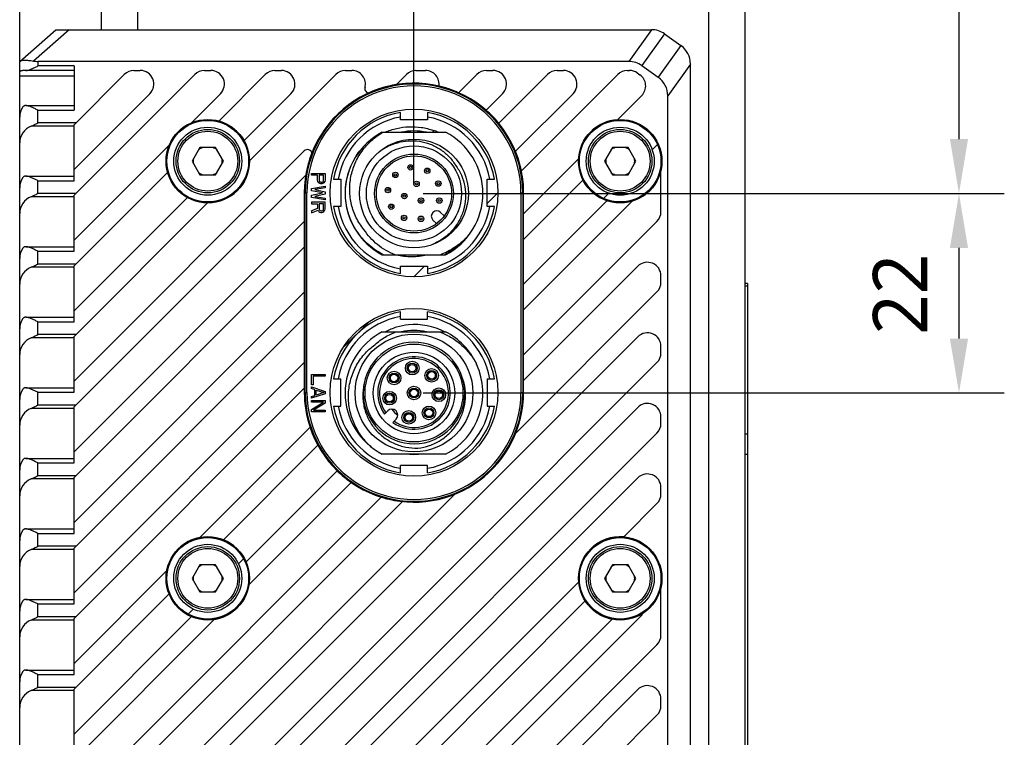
# Model space of a CAD drawing. Header units: millimetres. Extents: x 96 to 523, y 96 to 358.
# Tile 4 of 13: x 229 to 283, y 245 to 285. Entities that reach past the tile are written whole.
import ezdxf

# ---------------------------------------------------------------- set-up
doc = ezdxf.new("R2010")
doc.units = ezdxf.units.MM
doc.header["$LTSCALE"] = 32.67
doc.header["$PDMODE"] = 3
doc.header["$PDSIZE"] = 8
doc.layers.get('0').update_dxf_attribs({"linetype": 'CONTINUOUS'})
doc.layers.get('Defpoints').update_dxf_attribs({"linetype": 'CONTINUOUS'})
doc.layers.add('00_COMPONENTS', color=7, linetype='CONTINUOUS')
doc.layers.add('51__DRAFT_DIMS', color=7, linetype='CONTINUOUS')
doc.styles.get("Standard").update_dxf_attribs({"font": 'Roboto-Regular.ttf'})
doc.dimstyles.new('DIMSTYLE_2', dxfattribs={"dimtxt": 3, "dimasz": 3, "dimexe": 2.5, "dimexo": 0.5, "dimgap": 0.75, "dimtad": 1, "dimlfac": 2, "dimdsep": 46, "dimtxsty": 'STANDARD', "dimblk": '_FILLED', "dimblk1": '_FILLED', "dimblk2": '_FILLED', "dimcen": 0.09, "dimclrt": 3, "dimazin": 2, "dimtp": 0.3, "dimtm": 0.3, "dimtfac": 1, "dimtofl": 0, "dimtmove": 0, "dimatfit": 3, "dimldrblk": '_FILLED', "dimfxl": 1, "dimtolj": 1, "dimarcsym": 0})
doc.dimstyles.new('DIMSTYLE_3', dxfattribs={"dimtxt": 3, "dimasz": 3, "dimexe": 2.5, "dimexo": 0.5, "dimgap": 0.75, "dimtad": 1, "dimdec": 1, "dimlfac": 2, "dimdsep": 46, "dimtxsty": 'STANDARD', "dimblk": '_FILLED', "dimblk1": '_FILLED', "dimblk2": '_FILLED', "dimcen": 0.09, "dimclrt": 3, "dimazin": 2, "dimtp": 0.5, "dimtm": 0.5, "dimtfac": 1, "dimtdec": 1, "dimtofl": 0, "dimtmove": 0, "dimatfit": 3, "dimldrblk": '_FILLED', "dimfxl": 1, "dimtolj": 1, "dimarcsym": 0})
doc.dimstyles.new('DIMSTYLE_4', dxfattribs={"dimtxt": 3, "dimasz": 3, "dimexe": 2.5, "dimexo": 0.5, "dimgap": 0.75, "dimtad": 1, "dimlfac": 2, "dimdsep": 46, "dimtxsty": 'STANDARD', "dimblk": '_FILLED', "dimblk1": '_FILLED', "dimblk2": '_FILLED', "dimcen": 0.09, "dimclrt": 3, "dimazin": 2, "dimtp": 0.2, "dimtm": 0.2, "dimtfac": 1, "dimtofl": 0, "dimtmove": 0, "dimatfit": 3, "dimldrblk": '_FILLED', "dimfxl": 1, "dimtolj": 1, "dimarcsym": 0})

# ---------------------------------------------------------------- blocks, each defined once
blk = doc.blocks.new('_FILLED')
at = {"color": 0, "linetype": 'ByBlock'}
blk.add_solid([(0, 0), (-1, 0.167), (-1, -0.167)], dxfattribs=at)
blk = doc.blocks.new('*D5')
at = {"layer": '51__DRAFT_DIMS', "color": 0, "lineweight": -2}
for p, q in [((228.974, 272.121), (228.974, 354.083)), ((250.724, 275.701), (250.724, 354.083)), ((231.974, 351.583), (247.724, 351.583))]:
    blk.add_line(p, q, dxfattribs=at)
at = {"layer": 'Defpoints', "color": 0}
for p in [(250.724, 351.583), (250.724, 275.201), (228.974, 271.621)]:
    blk.add_point(p, dxfattribs=at)
at = {"layer": '51__DRAFT_DIMS', "color": 0, "linetype": 'ByBlock', "lineweight": -2, "xscale": 3, "yscale": 3, "zscale": 3, "rotation": 180}
blk.add_blockref('_FILLED', (228.974, 351.583), dxfattribs=at)
at = {"layer": '51__DRAFT_DIMS', "color": 0, "linetype": 'ByBlock', "lineweight": -2, "xscale": 3, "yscale": 3, "zscale": 3}
blk.add_blockref('_FILLED', (250.724, 351.583), dxfattribs=at)
at = {"layer": '51__DRAFT_DIMS', "color": 3, "insert": (239.753, 356.333), "char_height": 3, "attachment_point": 2, "line_spacing_factor": 0.9}
blk.add_mtext('\\A1;43.5', dxfattribs=at)
blk = doc.blocks.new('*D6')
at = {"layer": '51__DRAFT_DIMS', "color": 0, "lineweight": -2}
for p, q in [((251.224, 275.201), (283.288, 275.201)), ((280.788, 272.201), (280.788, 267.201)), ((251.224, 264.201), (283.288, 264.201))]:
    blk.add_line(p, q, dxfattribs=at)
at = {"layer": 'Defpoints', "color": 0}
for p in [(250.724, 275.201), (250.724, 264.201), (280.788, 264.201)]:
    blk.add_point(p, dxfattribs=at)
at = {"layer": '51__DRAFT_DIMS', "color": 0, "linetype": 'ByBlock', "lineweight": -2, "xscale": 3, "yscale": 3, "zscale": 3}
for p, rotation in [((280.788, 275.201), 90), ((280.788, 264.201), 270)]:
    blk.add_blockref('_FILLED', p, dxfattribs=dict(at, rotation=rotation))
at = {"layer": '51__DRAFT_DIMS', "color": 3, "insert": (276.038, 269.645), "char_height": 3, "attachment_point": 2, "rotation": 90, "line_spacing_factor": 0.9}
blk.add_mtext('\\A1;22', dxfattribs=at)
blk = doc.blocks.new('*D12')
at = {"layer": '51__DRAFT_DIMS', "color": 0, "lineweight": -2}
for p, q in [((263.218, 341.897), (283.288, 341.897)), ((280.788, 338.897), (280.788, 278.201)), ((251.224, 275.201), (283.288, 275.201))]:
    blk.add_line(p, q, dxfattribs=at)
at = {"layer": 'Defpoints', "color": 0}
for p in [(262.718, 341.897), (250.724, 275.201), (280.788, 275.201)]:
    blk.add_point(p, dxfattribs=at)
at = {"layer": '51__DRAFT_DIMS', "color": 0, "linetype": 'ByBlock', "lineweight": -2, "xscale": 3, "yscale": 3, "zscale": 3}
for p, rotation in [((280.788, 341.897), 90), ((280.788, 275.201), 270)]:
    blk.add_blockref('_FILLED', p, dxfattribs=dict(at, rotation=rotation))
at = {"layer": '51__DRAFT_DIMS', "color": 3, "insert": (276.038, 308.684), "char_height": 3, "attachment_point": 2, "rotation": 90, "line_spacing_factor": 0.9}
blk.add_mtext('\\A1;133.4', dxfattribs=at)

msp = doc.modelspace()

# ---------------------------------------------------------------- linework, layer by layer
at = {"layer": '00_COMPONENTS'}
for p, q in [((233.4743, 336.4972), (233.4743, 284.2322)), ((235.4743, 336.4972), (235.4743, 284.2322)), ((266.9743, 336.4972), (266.9743, 154.4672)), ((268.9743, 336.4972), (268.9743, 154.4672)), ((228.9743, 282.4822), (230.9743, 284.2322)), ((231.7022, 284.2322), (229.7271, 282.5039)), ((230.9743, 284.2322), (263.8237, 284.2322)), ((263.8237, 284.2322), (262.5737, 282.4822)), ((264.5503, 283.9993), (263.3003, 282.2493)), ((264.5503, 283.9993), (265.4509, 283.3561)), ((265.4509, 283.3561), (264.2009, 281.6061)), ((228.9743, 208.4822), (228.9743, 282.4822)), ((229.9743, 282.4822), (229.9743, 282.2322)), ((262.5737, 282.4822), (229.9743, 282.4822)), ((231.9743, 281.9822), (229.1205, 281.9822)), ((231.9743, 282.2322), (229.9743, 282.2322)), ((231.9743, 282.2322), (231.9743, 279.7973)), ((235.2741, 281.9822), (235.6276, 281.9822)), ((239.1641, 281.9822), (239.5176, 281.9822)), ((243.0541, 281.9822), (243.4076, 281.9822)), ((246.9441, 281.9822), (247.2976, 281.9822)), ((250.8341, 281.9822), (251.3574, 281.9822)), ((254.7241, 281.9822), (255.0776, 281.9822)), ((258.6141, 281.9822), (258.9676, 281.9822)), ((262.5041, 281.9822), (262.6128, 281.9822)), ((263.3003, 282.2493), (264.2009, 281.6061)), ((265.9743, 282.3389), (264.7243, 280.5889)), ((265.9743, 208.6254), (265.9743, 282.3389)), ((228.9743, 281.6893), (231.9743, 281.6893)), ((234.7438, 281.7625), (231.9743, 278.993)), ((238.6338, 281.7625), (231.9743, 275.103)), ((242.5238, 281.7625), (239.9541, 279.1929)), ((241.6412, 276.99), (246.4138, 281.7625)), ((250.3038, 281.7625), (249.7206, 281.1793)), ((254.1938, 281.7625), (253.1745, 280.7433)), ((258.0838, 281.7625), (255.3834, 279.0621)), ((261.9738, 281.7625), (256.6364, 276.4251)), ((263.043, 281.8465), (263.187, 281.7457)), ((236.158, 280.7018), (231.9743, 276.5182)), ((240.048, 280.7018), (238.4261, 279.0799)), ((241.3451, 278.109), (243.938, 280.7018)), ((253.1887, 280.7575), (253.1883, 280.7577)), ((254.686, 279.7798), (255.608, 280.7018)), ((256.3081, 277.512), (259.498, 280.7018)), ((261.9557, 279.2696), (263.2872, 280.601)), ((264.7243, 210.3754), (264.7243, 280.5889)), ((229.3129, 280.0473), (231.9743, 280.0473)), ((229.9743, 279.0893), (229.9743, 279.7973)), ((229.9743, 279.7973), (231.9743, 279.7973)), ((249.9743, 279.2692), (249.9743, 279.6692)), ((251.4743, 279.2692), (249.9743, 279.2692)), ((251.4743, 279.6692), (251.4743, 279.2692)), ((231.9743, 278.9125), (229.5987, 278.9125)), ((232.0706, 279.0893), (229.9743, 279.0893)), ((231.9743, 275.9073), (231.9743, 278.993)), ((251.7936, 278.6791), (251.7615, 278.5757)), ((248.9781, 278.5757), (252.4706, 278.5757)), ((237.2515, 277.9054), (231.9743, 272.6282)), ((244.6755, 277.5493), (231.9743, 264.8482)), ((238.9163, 277.7322), (238.4833, 276.9822)), ((239.7823, 277.7322), (238.9163, 277.7322)), ((240.2153, 276.9822), (239.7823, 277.7322)), ((261.6663, 277.7322), (261.2333, 276.9822)), ((262.5323, 277.7322), (261.6663, 277.7322)), ((262.9653, 276.9822), (262.5323, 277.7322)), ((263.8665, 277.607), (264.1554, 277.8959)), ((256.7556, 274.0694), (259.8119, 277.1257)), ((238.4833, 276.9822), (238.9163, 276.2322)), ((239.7823, 276.2322), (240.2153, 276.9822)), ((261.2333, 276.9822), (261.6663, 276.2322)), ((262.5323, 276.2322), (262.9653, 276.9822)), ((264.3493, 274.1938), (264.3493, 276.5457)), ((229.3129, 276.1573), (231.9743, 276.1573)), ((237.1386, 276.3774), (231.9743, 271.213)), ((244.7772, 276.2359), (231.9743, 263.433)), ((238.9163, 276.2322), (239.7823, 276.2322)), ((245.0718, 276.2123), (245.0718, 276.3061)), ((245.0718, 276.3061), (245.8218, 276.3061)), ((245.4069, 276.2123), (245.0718, 276.2123)), ((245.4069, 275.9311), (245.4069, 276.2123)), ((245.4229, 275.8529), (245.4069, 275.9311)), ((245.5027, 276.2123), (245.5027, 275.9154)), ((245.7421, 276.2123), (245.5027, 276.2123)), ((245.7421, 275.9154), (245.7421, 276.2123)), ((245.8218, 275.9311), (245.8059, 275.8529)), ((245.8218, 276.3061), (245.8218, 275.9311)), ((246.2872, 275.9822), (246.6872, 275.9822)), ((246.6872, 275.9822), (246.6872, 274.4822)), ((254.7614, 274.4822), (254.7614, 275.9822)), ((254.7614, 275.9822), (255.1614, 275.9822)), ((256.6524, 276.4405), (256.6523, 276.441)), ((256.7556, 272.6543), (260.0524, 275.9511)), ((261.6663, 276.2322), (262.5323, 276.2322)), ((229.9743, 275.1993), (229.9743, 275.9073)), ((229.9743, 275.9073), (231.9743, 275.9073)), ((245.0718, 275.4779), (245.8218, 275.6029)), ((245.0718, 275.3529), (245.0718, 275.4779)), ((245.8218, 275.5092), (245.2474, 275.4154)), ((245.2474, 275.4154), (245.8218, 275.2904)), ((245.4708, 275.7904), (245.4229, 275.8529)), ((245.5346, 275.7436), (245.4708, 275.7904)), ((245.5027, 275.9154), (245.5186, 275.8686)), ((245.5186, 275.8686), (245.5506, 275.8373)), ((245.5825, 275.7279), (245.5346, 275.7436)), ((245.5506, 275.8373), (245.5984, 275.8217)), ((245.6463, 275.7279), (245.5825, 275.7279)), ((245.5984, 275.8217), (245.6463, 275.8217)), ((245.6463, 275.8217), (245.6942, 275.8373)), ((245.6942, 275.7436), (245.6463, 275.7279)), ((245.6942, 275.8373), (245.7261, 275.8686)), ((245.758, 275.7904), (245.6942, 275.7436)), ((245.7261, 275.8686), (245.7421, 275.9154)), ((245.8059, 275.8529), (245.758, 275.7904)), ((245.8218, 275.6029), (245.8218, 275.5092)), ((231.9743, 275.0225), (229.5987, 275.0225)), ((232.0706, 275.1993), (229.9743, 275.1993)), ((231.9743, 272.0173), (231.9743, 275.103)), ((231.9743, 268.7382), (238.2225, 274.9864)), ((244.6743, 275.2322), (244.6743, 264.2322)), ((244.6931, 275.2322), (244.6931, 273.6769)), ((244.6931, 275.2322), (244.8218, 275.2322)), ((244.7219, 264.2322), (244.7219, 275.2322)), ((244.8218, 264.2322), (244.8218, 275.2322)), ((245.6782, 275.2279), (245.0718, 275.3529)), ((245.0718, 275.1029), (245.6782, 275.2279)), ((245.0718, 274.9779), (245.0718, 275.1029)), ((245.8218, 274.8529), (245.0718, 274.9779)), ((245.8218, 275.1654), (245.2474, 275.0404)), ((245.2474, 275.0404), (245.8218, 274.9467)), ((245.8218, 275.2904), (245.8218, 275.1654)), ((245.8218, 274.9467), (245.8218, 274.8529)), ((254.7614, 274.6442), (255.3493, 275.2322)), ((256.6268, 275.2322), (256.6268, 264.2322)), ((256.6268, 275.2322), (256.7556, 275.2322)), ((256.7267, 275.2322), (256.7267, 264.2322)), ((256.7556, 274.0694), (256.7556, 275.2322)), ((256.7743, 264.2322), (256.7743, 275.2322)), ((261.1856, 274.926), (261.4749, 275.2153)), ((231.9743, 267.323), (239.3415, 274.6903)), ((245.0718, 274.7279), (245.0718, 274.6342)), ((245.8218, 274.7279), (245.0718, 274.7279)), ((245.0718, 274.6342), (245.4069, 274.6342)), ((245.4069, 274.3686), (245.0718, 274.2436)), ((245.4069, 274.6342), (245.4069, 274.3686)), ((245.5027, 274.6342), (245.5027, 274.3373)), ((245.7421, 274.6342), (245.5027, 274.6342)), ((245.5027, 274.3373), (245.5186, 274.2904)), ((245.5186, 274.2904), (245.5506, 274.2592)), ((245.6942, 274.2592), (245.7261, 274.2904)), ((245.7261, 274.2904), (245.7421, 274.3373)), ((245.7421, 274.3373), (245.7421, 274.6342)), ((245.8059, 274.2748), (245.8218, 274.3529)), ((245.8218, 274.3529), (245.8218, 274.7279)), ((246.6872, 274.4822), (246.2873, 274.4822)), ((255.1614, 274.4822), (254.7614, 274.4822)), ((256.7556, 270.1794), (261.3816, 274.8055)), ((256.7556, 268.7643), (262.7872, 274.7959)), ((245.0718, 274.1342), (245.4389, 274.2748)), ((245.0718, 274.2436), (245.0718, 274.1342)), ((245.4389, 274.2748), (245.4708, 274.2123)), ((245.4708, 274.2123), (245.5346, 274.1654)), ((245.5346, 274.1654), (245.5825, 274.1498)), ((245.5506, 274.2592), (245.5984, 274.2436)), ((245.5825, 274.1498), (245.6463, 274.1498)), ((245.5984, 274.2436), (245.6463, 274.2436)), ((245.6463, 274.2436), (245.6942, 274.2592)), ((245.6463, 274.1498), (245.6942, 274.1654)), ((245.6942, 274.1654), (245.758, 274.2123)), ((245.758, 274.2123), (245.8059, 274.2748)), ((252.1916, 274.1577), (252.3883, 273.961)), ((244.6931, 273.6769), (231.9743, 260.9582)), ((251.964, 273.5367), (251.7673, 273.7335)), ((256.7556, 266.2894), (264.1296, 273.6635)), ((253.6318, 272.7776), (253.6434, 272.7678)), ((229.3129, 272.2673), (231.9743, 272.2673)), ((244.6931, 272.2618), (231.9743, 259.543)), ((244.6931, 272.2618), (244.6931, 269.7869)), ((251.7771, 272.3915), (251.7727, 272.4034)), ((256.7556, 270.1794), (256.7556, 272.6543)), ((229.9743, 271.3093), (229.9743, 272.0173)), ((229.9743, 272.0173), (231.9743, 272.0173)), ((248.9781, 271.8257), (252.4706, 271.8257)), ((231.9743, 271.1325), (229.5987, 271.1325)), ((232.0706, 271.3093), (229.9743, 271.3093)), ((231.9743, 268.1273), (231.9743, 271.213)), ((249.9743, 270.7951), (249.9743, 271.1951)), ((249.9743, 271.1951), (251.4743, 271.1951)), ((250.7243, 270.6072), (251.3122, 271.1951)), ((251.4743, 271.1951), (251.4743, 270.7951)), ((256.7556, 264.8743), (263.069, 271.1877)), ((264.3493, 270.3038), (264.3493, 270.6574)), ((269.1243, 270.2322), (268.9743, 270.2322)), ((268.9743, 270.1121), (269.1243, 270.1121)), ((269.1243, 270.2322), (269.1243, 220.7323)), ((244.6931, 269.7869), (231.9743, 257.0682)), ((256.3078, 261.9516), (264.1296, 269.7735)), ((229.3129, 268.3773), (231.9743, 268.3773)), ((244.6931, 268.3718), (231.9743, 255.653)), ((244.6931, 268.3718), (244.6931, 265.8969)), ((249.9743, 268.2692), (249.9743, 268.6692)), ((251.4743, 268.2692), (251.4743, 268.6692)), ((256.7556, 266.2894), (256.7556, 268.7643)), ((229.9743, 267.4193), (229.9743, 268.1273)), ((229.9743, 268.1273), (231.9743, 268.1273)), ((246.8053, 266.6881), (248.2684, 268.1512)), ((249.9743, 268.2692), (251.4743, 268.2692)), ((231.9743, 267.2425), (229.5987, 267.2425)), ((232.0706, 267.4193), (229.9743, 267.4193)), ((231.9743, 264.2373), (231.9743, 267.323)), ((263.069, 267.2977), (231.9743, 236.203)), ((248.9781, 267.5757), (252.4706, 267.5757)), ((264.3493, 266.4138), (264.3493, 266.7674)), ((244.6931, 265.8969), (231.9743, 253.1782)), ((231.9743, 233.7282), (264.1296, 265.8835)), ((250.3641, 265.6473), (250.4376, 265.6473)), ((250.8192, 265.6473), (250.8928, 265.6473)), ((245.0718, 264.6591), (245.0718, 265.2216)), ((245.0718, 265.2216), (245.8218, 265.2216)), ((245.1676, 265.1279), (245.1676, 264.6591)), ((245.8218, 265.1279), (245.1676, 265.1279)), ((245.8218, 265.2216), (245.8218, 265.1279)), ((249.3619, 265.1032), (249.4354, 265.1032)), ((249.817, 265.1032), (249.8906, 265.1032)), ((250.4376, 265.4973), (250.364, 265.4973)), ((250.8927, 265.4973), (250.8192, 265.4973)), ((251.5058, 265.098), (251.4322, 265.098)), ((251.4323, 265.248), (251.5058, 265.248)), ((251.8874, 265.248), (251.961, 265.248)), ((251.9609, 265.098), (251.8874, 265.098)), ((245.1676, 264.6591), (245.0718, 264.6591)), ((245.0718, 264.4404), (245.0718, 264.5341)), ((245.0718, 264.5341), (245.8218, 264.2841)), ((246.2872, 264.9822), (246.6872, 264.9822)), ((246.6872, 263.4822), (246.6872, 264.9822)), ((249.4354, 264.9532), (249.3618, 264.9532)), ((249.8905, 264.9532), (249.817, 264.9532)), ((254.7614, 264.9822), (254.7614, 263.4822)), ((254.7614, 264.9822), (255.1614, 264.9822)), ((256.7556, 264.8743), (256.7556, 264.2322)), ((229.3129, 264.4873), (231.9743, 264.4873)), ((229.9743, 263.5293), (229.9743, 264.2373)), ((229.9743, 264.2373), (231.9743, 264.2373)), ((244.6931, 264.4818), (231.9743, 251.763)), ((244.6931, 264.4818), (244.6931, 264.2322)), ((244.6931, 264.2322), (244.8218, 264.2322)), ((245.2633, 264.3779), (245.0718, 264.4404)), ((245.8218, 264.1591), (245.0718, 263.9091)), ((245.0718, 264.0029), (245.2633, 264.0654)), ((245.0718, 263.9091), (245.0718, 264.0029)), ((245.2633, 264.0654), (245.2633, 264.3779)), ((245.3272, 264.081), (245.3272, 264.3622)), ((245.3272, 264.3622), (245.758, 264.2216)), ((245.758, 264.2216), (245.3272, 264.081)), ((245.8218, 264.2841), (245.8218, 264.1591)), ((249.1151, 263.9898), (249.1886, 263.9898)), ((249.5701, 263.9898), (249.6438, 263.9898)), ((250.5335, 264.1257), (250.4599, 264.1257)), ((250.46, 264.2757), (250.5335, 264.2757)), ((250.9151, 264.2757), (250.9887, 264.2757)), ((250.9886, 264.1257), (250.9151, 264.1257)), ((251.9052, 264.0298), (251.8316, 264.0298)), ((251.8317, 264.1798), (251.9052, 264.1798)), ((252.2867, 264.1798), (252.3604, 264.1798)), ((252.3602, 264.0298), (252.2867, 264.0298)), ((256.6268, 264.2322), (256.7556, 264.2322)), ((232.0706, 263.5293), (229.9743, 263.5293)), ((231.9743, 260.3473), (231.9743, 263.433)), ((245.0718, 263.6904), (245.0718, 263.7841)), ((245.0718, 263.7841), (245.8218, 263.7841)), ((245.0718, 263.2997), (245.7261, 263.6904)), ((245.7261, 263.6904), (245.0718, 263.6904)), ((245.8218, 263.6435), (245.1835, 263.2529)), ((245.8218, 263.7841), (245.8218, 263.6435)), ((246.2873, 263.4822), (246.6872, 263.4822)), ((249.1886, 263.8398), (249.1149, 263.8398)), ((249.6436, 263.8398), (249.5701, 263.8398)), ((254.7614, 263.4822), (255.1614, 263.4822)), ((231.9743, 263.3525), (229.5987, 263.3525)), ((263.069, 263.4077), (231.9743, 232.313)), ((245.0718, 263.1591), (245.0718, 263.2997)), ((245.8218, 263.1591), (245.0718, 263.1591)), ((245.1835, 263.2529), (245.8218, 263.2529)), ((245.8218, 263.2529), (245.8218, 263.1591)), ((249.0991, 263.0351), (249.2747, 263.2107)), ((250.1741, 262.9307), (250.2476, 262.9307)), ((250.6292, 262.9307), (250.7028, 262.9307)), ((251.361, 263.0276), (251.2874, 263.0276)), ((251.2875, 263.1776), (251.361, 263.1776)), ((251.7426, 263.1776), (251.8162, 263.1776)), ((251.8161, 263.0276), (251.7426, 263.0276)), ((249.7344, 262.7511), (249.5587, 262.5755)), ((250.2476, 262.7807), (250.174, 262.7807)), ((250.7027, 262.7807), (250.6292, 262.7807)), ((264.3493, 262.5238), (264.3493, 262.8774)), ((231.9743, 229.8382), (264.1296, 261.9935)), ((238.9196, 256.2335), (245.0047, 262.3186)), ((244.9897, 262.3042), (244.9899, 262.3038)), ((269.1243, 261.9347), (268.9743, 261.9347)), ((245.4351, 261.3339), (240.2083, 256.107)), ((252.4706, 260.8257), (248.9781, 260.8257)), ((250.7243, 260.8172), (250.7243, 260.8257)), ((268.9743, 260.8319), (269.1243, 260.8319)), ((229.3129, 260.5973), (231.9743, 260.5973)), ((229.9743, 259.6393), (229.9743, 260.3473)), ((229.9743, 260.3473), (231.9743, 260.3473)), ((249.9743, 259.7951), (249.9743, 260.1951)), ((251.4743, 260.1951), (249.9743, 260.1951)), ((251.4743, 259.7951), (251.4743, 260.1951)), ((232.0706, 259.6393), (229.9743, 259.6393)), ((241.4575, 254.8814), (246.5018, 259.9256)), ((231.9743, 259.4625), (229.5987, 259.4625)), ((231.9743, 256.4573), (231.9743, 259.543)), ((263.069, 259.5177), (231.9743, 228.423)), ((241.6127, 253.6214), (247.2755, 259.2843)), ((231.9743, 237.6182), (253.0048, 258.6487)), ((264.3493, 258.6338), (264.3493, 258.9874)), ((231.9743, 241.5082), (248.9378, 258.4716)), ((250.1132, 258.232), (231.9743, 240.093)), ((248.9228, 258.4566), (248.9233, 258.4565)), ((262.2921, 256.266), (264.1296, 258.1035)), ((229.3129, 256.7073), (231.9743, 256.7073)), ((229.9743, 255.7493), (229.9743, 256.4573)), ((229.9743, 256.4573), (231.9743, 256.4573)), ((231.9743, 255.5725), (229.5987, 255.5725)), ((232.0706, 255.7493), (229.9743, 255.7493)), ((231.9743, 252.5673), (231.9743, 255.653)), ((241.0432, 254.7836), (241.3227, 255.0631)), ((231.9743, 249.2882), (237.098, 254.4119)), ((238.9163, 254.7322), (238.4833, 253.9822)), ((239.7823, 254.7322), (238.9163, 254.7322)), ((240.2153, 253.9822), (239.7823, 254.7322)), ((261.6663, 254.7322), (261.2333, 253.9822)), ((262.5323, 254.7322), (261.6663, 254.7322)), ((262.9653, 253.9822), (262.5323, 254.7322)), ((231.9743, 225.9482), (259.8155, 253.7894)), ((238.4833, 253.9822), (238.9163, 253.2322)), ((239.7823, 253.2322), (240.2153, 253.9822)), ((261.2333, 253.9822), (261.6663, 253.2322)), ((262.5323, 253.2322), (262.9653, 253.9822)), ((237.2244, 253.1232), (231.9743, 247.873)), ((238.9163, 253.2322), (239.7823, 253.2322)), ((261.6663, 253.2322), (262.5323, 253.2322)), ((264.3493, 250.8538), (264.3493, 253.5457)), ((229.3129, 252.8173), (231.9743, 252.8173)), ((229.9743, 251.8593), (229.9743, 252.5673)), ((229.9743, 252.5673), (231.9743, 252.5673)), ((260.1764, 252.7351), (231.9743, 224.533)), ((238.2684, 252.0088), (238.5476, 252.288)), ((263.3054, 251.9741), (263.3054, 252.0332)), ((231.9743, 251.6825), (229.5987, 251.6825)), ((232.0706, 251.8593), (229.9743, 251.8593)), ((263.3054, 251.9741), (231.9743, 220.643)), ((231.9743, 245.3982), (238.4501, 251.874)), ((231.9743, 248.6773), (231.9743, 251.763)), ((231.9743, 222.0582), (261.6507, 251.7346)), ((231.9743, 243.983), (239.7101, 251.7188)), ((231.9743, 218.1682), (264.1296, 250.3235)), ((229.3129, 248.9273), (231.9743, 248.9273)), ((229.9743, 247.9693), (229.9743, 248.6773)), ((229.9743, 248.6773), (231.9743, 248.6773)), ((231.9743, 247.7925), (229.5987, 247.7925)), ((232.0706, 247.9693), (229.9743, 247.9693)), ((231.9743, 244.7873), (231.9743, 247.873)), ((263.069, 247.8477), (231.9743, 216.753)), ((264.3493, 246.9638), (264.3493, 247.3174)), ((231.9743, 214.2782), (264.1296, 246.4335))]:
    msp.add_line(p, q, dxfattribs=at)
for centre, radius in [((250.7243, 275.2322), 4.625), ((239.3493, 276.9822), 2.3), ((239.3493, 276.9822), 2.25), ((262.0993, 276.9822), 2.3), ((262.0993, 276.9822), 2.25), ((239.3493, 276.9822), 1.875), ((239.3493, 276.9822), 1.75), ((239.3493, 276.9822), 1.65), ((262.0993, 276.9822), 1.875), ((262.0993, 276.9822), 1.75), ((262.0993, 276.9822), 1.65), ((250.7243, 275.2007), 3), ((250.7243, 275.2007), 2.625), ((250.7243, 275.2007), 2.175), ((250.7243, 275.2007), 2.075), ((250.5382, 276.6387), 0.15), ((250.5382, 276.6387), 0.0634), ((251.4548, 276.4533), 0.15), ((251.4548, 276.4533), 0.0634), ((249.699, 276.226), 0.15), ((249.699, 276.226), 0.0634), ((249.2863, 275.3868), 0.15), ((249.2863, 275.3868), 0.0634), ((250.8667, 275.732), 0.15), ((250.8667, 275.732), 0.0634), ((252.0675, 275.7468), 0.15), ((252.0675, 275.7468), 0.0634), ((250.193, 275.0583), 0.15), ((250.193, 275.0583), 0.0634), ((251.1132, 274.8118), 0.15), ((251.1132, 274.8118), 0.0634), ((252.1216, 274.8132), 0.15), ((252.1216, 274.8132), 0.0634), ((249.4717, 274.4702), 0.15), ((249.4717, 274.4702), 0.0634), ((250.1782, 273.8575), 0.15), ((250.1782, 273.8575), 0.0634), ((251.1118, 273.8034), 0.15), ((251.1118, 273.8034), 0.0634), ((250.7243, 264.2322), 4.625), ((250.7243, 264.2007), 3.25), ((250.7243, 264.2007), 2.7), ((250.7243, 264.2007), 2.25), ((250.6284, 265.5723), 0.375), ((250.6284, 265.5723), 0.275), ((250.6284, 265.5723), 0.205), ((249.6262, 265.0282), 0.375), ((249.6262, 265.0282), 0.275), ((249.6262, 265.0282), 0.205), ((251.6966, 265.173), 0.375), ((251.6966, 265.173), 0.275), ((251.6966, 265.173), 0.205), ((250.7243, 264.2007), 0.375), ((249.3794, 263.9148), 0.375), ((249.3794, 263.9148), 0.275), ((249.3794, 263.9148), 0.205), ((250.7243, 264.2007), 0.275), ((250.7243, 264.2007), 0.205), ((252.096, 264.1048), 0.375), ((252.096, 264.1048), 0.275), ((252.096, 264.1048), 0.205), ((251.5518, 263.1026), 0.375), ((250.4384, 262.8557), 0.375), ((250.4384, 262.8557), 0.275), ((250.4384, 262.8557), 0.205), ((251.5518, 263.1026), 0.275), ((251.5518, 263.1026), 0.205), ((239.3493, 253.9822), 2.3), ((239.3493, 253.9822), 2.25), ((239.3493, 253.9822), 1.875), ((262.0993, 253.9822), 2.3), ((262.0993, 253.9822), 2.25), ((262.0993, 253.9822), 1.875), ((239.3493, 253.9822), 1.75), ((239.3493, 253.9822), 1.65), ((262.0993, 253.9822), 1.75), ((262.0993, 253.9822), 1.65)]:
    msp.add_circle(centre, radius, dxfattribs=at)
for centre, radius, start, end in [((263.8237, 282.9822), 1.25, 54.46232, 90), ((264.7243, 282.3389), 1.25, 0, 54.46232), ((262.5737, 281.2322), 1.25, 54.46232, 90), ((235.2741, 281.2322), 0.75, 90, 135), ((235.6276, 281.2322), 0.75, 315, 90), ((239.1641, 281.2322), 0.75, 90, 135), ((239.5176, 281.2322), 0.75, 315, 90), ((243.0541, 281.2322), 0.75, 90, 135), ((243.4076, 281.2322), 0.75, 315, 90), ((246.9441, 281.2322), 0.75, 90, 135), ((247.2976, 281.2322), 0.75, 345.26861, 90), ((250.8341, 281.2322), 0.75, 90, 135), ((251.3574, 281.2322), 0.75, 350.25481, 90), ((254.7241, 281.2322), 0.75, 90, 135), ((255.0776, 281.2322), 0.75, 315, 90), ((258.6141, 281.2322), 0.75, 90, 135), ((258.9676, 281.2322), 0.75, 315, 90), ((262.5041, 281.2322), 0.75, 90, 135), ((262.6128, 281.2322), 0.75, 55, 90), ((262.7568, 281.1313), 0.75, 315, 55), ((263.4743, 280.5889), 1.25, 0, 54.46232), ((250.7243, 275.2322), 6.05, 65.96666, 180), ((250.7243, 275.2322), 6.0024, 359.99997, 180.00003), ((250.7243, 275.2322), 5.9025, 359.99997, 180.00003), ((248.2648, 280.9779), 0.25, 165.26861, 264.78208), ((250.7248, 275.2305), 6.0518, 99.3333, 114.56935), ((250.7243, 275.2322), 6.0312, 76.84825, 99.57992), ((250.7229, 275.2278), 6.0546, 65.9661, 76.85711), ((250.7243, 275.2322), 6.0312, 114.30336, 158.84384), ((250.7247, 275.2329), 6.0305, 48.93792, 66.03072), ((250.7243, 275.2322), 6.05, 11.52606, 65.96186), ((250.7286, 275.2363), 6.0441, 39.43406, 48.9317), ((239.3493, 276.9822), 2.2919, 29.44854, 74.69897), ((250.7243, 275.2322), 4.5, 99.594, 170.40591), ((250.7243, 275.2322), 4.25, 100.16419, 169.83573), ((250.7243, 275.2322), 4.5, 9.59411, 80.40589), ((250.7243, 275.2322), 4.25, 10.16429, 79.83572), ((262.0993, 276.9822), 2.2919, 93.5913, 176.4087), ((239.3493, 276.9822), 2.2919, 113.75463, 156.24537), ((250.7243, 275.2322), 3.415, 78.25688, 101.74312), ((250.5932, 275.2641), 3.6199, 66.18319, 70.63378), ((250.7242, 275.232), 6.0314, 22.21048, 39.42211), ((250.7243, 275.2007), 3.8, 117.35733, 242.64267), ((250.7243, 275.2007), 3.8, 297.35733, 62.64267), ((239.3493, 276.9822), 0.8, 110.36413, 129.63587), ((239.3493, 276.9822), 0.8, 50.36413, 69.63587), ((244.8522, 277.3725), 0.25, 8.36631, 135), ((262.0993, 276.9822), 0.8, 110.36413, 129.63587), ((262.0993, 276.9822), 0.8, 50.36413, 69.63587), ((239.3493, 276.9822), 0.8, 170.36413, 189.63587), ((239.3493, 276.9822), 0.8, 350.36413, 9.63587), ((250.7271, 275.2314), 6.0528, 158.57867, 170.66637), ((250.7203, 275.231), 6.0541, 11.5297, 22.2804), ((262.0993, 276.9822), 0.8, 170.36413, 189.63587), ((262.0993, 276.9822), 0.8, 350.36413, 9.63587), ((239.3493, 276.9822), 2.2919, 269.80513, 0.19487), ((250.7647, 275.2436), 2.7138, 32.60247, 34.20855), ((262.0993, 276.9822), 2.2919, 287.46446, 349.0228), ((239.3493, 276.9822), 2.2919, 195.30103, 240.55146), ((239.3493, 276.9822), 0.8, 230.36413, 249.63587), ((239.3493, 276.9822), 0.8, 290.36413, 309.63587), ((250.7277, 275.2318), 6.0347, 170.42247, 179.99692), ((250.721, 275.2318), 6.0345, 0.00312, 11.40508), ((250.7243, 275.2322), 6.05, 0, 11.52065), ((262.0993, 276.9822), 2.2919, 206.73475, 251.75204), ((262.0993, 276.9822), 0.8, 230.36413, 249.63587), ((262.0993, 276.9822), 0.8, 290.36413, 309.63587), ((250.7243, 275.2322), 4.5, 189.59382, 260.40594), ((250.7243, 275.2322), 4.25, 190.16403, 259.83573), ((250.7243, 275.2322), 4.5, 279.59429, 350.40586), ((250.7243, 275.2322), 4.25, 280.16445, 349.83571), ((251.9794, 273.9456), 0.3, 45, 225), ((263.5993, 274.1938), 0.75, 315, 360), ((250.71, 275.1772), 3.7442, 242.67607, 243.52508), ((250.7243, 275.2322), 3.415, 265.951, 274.049), ((250.7813, 275.1282), 3.6875, 296.41631, 297.08562), ((263.5993, 270.6574), 0.75, 0, 135), ((263.5993, 270.3038), 0.75, 315, 360), ((250.7243, 264.2322), 4.5, 99.59401, 170.40591), ((250.7243, 264.2322), 4.25, 100.16419, 169.83573), ((250.7243, 264.2322), 4.5, 9.59411, 80.40589), ((250.7243, 264.2322), 4.25, 10.16429, 79.83572), ((250.7243, 264.2301), 3.7478, 63.21197, 94.58082), ((250.7243, 264.2007), 3.8, 117.35733, 242.64267), ((250.7243, 264.2322), 3.415, 78.25688, 101.74312), ((250.7243, 264.2007), 3.8, 25.06638, 62.64267), ((263.5993, 266.7674), 0.75, 0, 135), ((250.7243, 264.2007), 2.8, 17.86737, 17.8407), ((250.7243, 264.2007), 2, 234.35204, 215.64796), ((263.5993, 266.4138), 0.75, 315, 360), ((250.7243, 264.2007), 1.9, 234.84903, 215.15097), ((250.7243, 264.2007), 3.8, 297.35733, 24.86201), ((250.7243, 264.2322), 6.05, 180, 198.58242), ((250.7241, 264.2322), 6.031, 180.0003, 198.49956), ((250.7243, 264.2322), 6.0024, 179.99998, 0.00002), ((250.7243, 264.2322), 5.9025, 179.99998, 0.00002), ((250.7243, 264.2322), 6.05, 252.68134, 360), ((250.7243, 264.2322), 6.0313, 337.78284, 359.99989), ((250.7243, 264.2322), 4.5, 189.59382, 260.40594), ((250.7243, 264.2322), 4.25, 190.16403, 259.83573), ((250.7243, 264.2322), 4.5, 279.59429, 350.40586), ((250.7243, 264.2322), 4.25, 280.16445, 349.83571), ((263.5993, 262.8774), 0.75, 0, 135), ((249.5045, 262.9809), 0.325, 315, 135), ((250.7243, 264.2007), 1.5136, 216.23906, 233.76094), ((263.5993, 262.5238), 0.75, 315, 360), ((250.7243, 264.2322), 6.05, 198.5872, 252.67601), ((250.7202, 264.2304), 6.0455, 198.58356, 208.77722), ((250.7247, 264.2324), 6.0317, 208.72132, 225.56293), ((250.7243, 264.2322), 3.415, 265.951, 274.049), ((250.728, 264.2367), 6.0558, 225.56721, 235.08665), ((263.5993, 258.9874), 0.75, 0, 135), ((250.7244, 264.2325), 6.0316, 235.12394, 252.76958), ((250.7243, 264.2323), 6.0313, 264.18496, 292.2168), ((263.5993, 258.6338), 0.75, 315, 360), ((250.7233, 264.2275), 6.0452, 252.67159, 264.04487), ((239.3493, 253.9822), 2.2919, 100.80611, 169.19389), ((239.3493, 253.9822), 2.2919, 23.09923, 67.98851), ((262.0993, 253.9822), 2.2919, 85.17423, 184.82577), ((239.3493, 253.9822), 0.8, 110.36413, 129.63587), ((239.3493, 253.9822), 0.8, 50.36413, 69.63587), ((262.0993, 253.9822), 0.8, 110.36413, 129.63587), ((262.0993, 253.9822), 0.8, 50.36413, 69.63587), ((239.3493, 253.9822), 0.8, 170.36413, 189.63587), ((239.3493, 253.9822), 0.8, 350.36413, 9.63587), ((262.0993, 253.9822), 0.8, 170.36413, 189.63587), ((262.0993, 253.9822), 0.8, 350.36413, 9.63587), ((239.3493, 253.9822), 2.2919, 202.01149, 246.90077), ((239.3493, 253.9822), 0.8, 230.36413, 249.63587), ((239.3493, 253.9822), 0.8, 290.36413, 309.63587), ((239.3493, 253.9822), 2.2919, 279.05632, 350.94368), ((262.0993, 253.9822), 0.8, 230.36413, 249.63587), ((262.0993, 253.9822), 0.8, 290.36413, 309.63587), ((262.0993, 253.9822), 2.2919, 301.75063, 349.0228), ((262.0993, 253.9822), 2.2919, 212.96437, 258.71256), ((263.5993, 250.8538), 0.75, 315, 360), ((263.5993, 247.3174), 0.75, 0, 135), ((263.5993, 246.9638), 0.75, 315, 360)]:
    msp.add_arc(centre, radius, start, end, dxfattribs=at)
for centre, major_axis, ratio, start_param, end_param in [((229.9743, 283.1822), (1, 0), 0.7, -1.8206395, -1.5707963), ((229.9743, 279.4009), (0, 1), 1, 0.9603621, 1.5707963), ((229.9743, 277.9857), (0, 1), 1, 0.3850579, 1.5707963), ((229.9743, 275.5109), (0, 1), 1, 0.9603621, 1.5707963), ((229.9743, 274.0957), (1, 0), 1, 1.9558542, 3.1415927), ((229.9743, 271.6209), (0, 1), 1, 0.9603621, 1.5707963), ((229.9743, 270.2057), (0, 1), 1, 0.3850579, 1.5707963), ((229.9743, 267.7309), (0, 1), 1, 0.9603621, 1.5707963), ((229.9743, 266.3157), (1, 0), 1, 1.9558542, 3.1415927), ((229.9743, 263.8409), (0, 1), 1, 0.9603621, 1.5707963), ((229.9743, 262.4257), (1, 0), 1, 1.9558542, 3.1415927), ((229.9743, 259.9509), (1, 0), 1, 2.5311584, 3.1415927), ((229.9743, 258.5357), (0, 1), 1, 0.3850579, 1.5707963), ((229.9743, 256.0609), (0, 1), 1, 0.9603621, 1.5707963), ((229.9743, 254.6457), (1, 0), 1, 1.9558542, 3.1415927), ((229.9743, 252.1709), (0, 1), 1, 0.9603621, 1.5707963), ((229.9743, 250.7557), (0, 1), 1, 0.3850579, 1.5707963), ((229.9743, 248.2809), (0, 1), 1, 0.9603621, 1.5707963), ((229.9743, 246.8657), (1, 0), 1, 1.9558542, 3.1415927)]:
    msp.add_ellipse(centre, major_axis=major_axis, ratio=ratio, start_param=start_param, end_param=end_param, dxfattribs=at)
for points, knots in [([(228.9856, 282.4921), (228.9898, 282.4957), (229.0002, 282.5029), (229.028, 282.5169), (229.076, 282.532), (229.1482, 282.5447), (229.2381, 282.5513), (229.3438, 282.5507), (229.5092, 282.5392), (229.6382, 282.5198), (229.7271, 282.5039)], [0, 0, 0, 0, 0.0220958, 0.0500445, 0.1236887, 0.2209436, 0.340922, 0.4818575, 0.6410685, 1, 1, 1, 1]), ([(228.9743, 281.8359), (228.9743, 281.8477), (228.9753, 281.8698), (228.9812, 281.9007), (228.9919, 281.9271), (229.0079, 281.9486), (229.0294, 281.9646), (229.0558, 281.9753), (229.0867, 281.9812), (229.1088, 281.9822), (229.1205, 281.9822)], [0, 0, 0, 0, 0.1467839, 0.2764407, 0.3922171, 0.5000001, 0.607783, 0.7235593, 0.853216, 1, 1, 1, 1]), ([(229.3129, 281.9822), (229.338, 281.9822), (229.3902, 281.9881), (229.4688, 282.0079), (229.55, 282.0356), (229.6623, 282.0809), (229.804, 282.147), (229.9171, 282.2035), (229.9743, 282.2322)], [0, 0, 0, 0, 0.1058343, 0.2200223, 0.341056, 0.4673271, 0.7302126, 1, 1, 1, 1]), ([(229.3129, 280.0473), (229.2975, 280.0473), (229.2672, 280.0452), (229.2236, 280.0329), (229.1845, 280.0096), (229.1638, 279.9868), (229.1549, 279.9741)], [0, 0, 0, 0, 0.2551292, 0.4994751, 0.7426572, 1, 1, 1, 1]), ([(229.9743, 279.7973), (229.9171, 279.8259), (229.804, 279.8825), (229.6623, 279.9486), (229.55, 279.9939), (229.4688, 280.0216), (229.3902, 280.0414), (229.338, 280.0473), (229.3129, 280.0473)], [0, 0, 0, 0, 0.2697866, 0.5326718, 0.6589424, 0.7799769, 0.894165, 1, 1, 1, 1]), ([(229.5987, 278.9125), (229.6618, 278.9381), (229.7877, 278.996), (229.9114, 279.0579), (229.9743, 279.0893)], [0, 0, 0, 0, 0.4920265, 1, 1, 1, 1]), ([(249.1206, 278.576), (249.3295, 278.6671), (249.7649, 278.8119), (250.4466, 278.9021), (251.1329, 278.8644), (251.5785, 278.7546), (251.7936, 278.6791)], [0, 0, 0, 0, 0.2500112, 0.5000082, 0.7500131, 1, 1, 1, 1]), ([(247.9652, 273.214), (247.8013, 273.4132), (247.5883, 273.7417), (247.3845, 274.2169), (247.2338, 274.7118), (247.1501, 275.3573), (247.2199, 276.1342), (247.4545, 276.8781), (247.8409, 277.5556), (248.3604, 278.1369), (248.7798, 278.445), (249.0023, 278.5757)], [0, 0, 0, 0, 0.1249505, 0.1875283, 0.2501068, 0.3750723, 0.5000485, 0.6250252, 0.7500136, 0.8750023, 1, 1, 1, 1]), ([(248.7269, 277.4391), (248.8849, 277.5685), (249.2284, 277.7958), (249.8021, 278.0224), (250.4103, 278.1275), (251.0272, 278.1024), (251.6241, 277.9439), (252.173, 277.6615), (252.6494, 277.2692), (252.9027, 276.9436), (253.009, 276.7693)], [0, 0, 0, 0, 0.1250139, 0.2500235, 0.3750335, 0.5000345, 0.6250332, 0.7500314, 0.875018, 1, 1, 1, 1]), ([(246.9386, 275.2008), (246.936, 275.6221), (247.0753, 276.4712), (247.485, 277.2279), (247.745, 277.5594)], [0, 0, 0, 0, 0.500003, 1, 1, 1, 1]), ([(253.009, 276.7693), (253.1398, 276.5958), (253.3602, 276.2158), (253.5485, 275.5861), (253.5904, 274.93), (253.4824, 274.2813), (253.2277, 273.6751), (252.8447, 273.141), (252.3557, 272.7025), (251.9727, 272.4884), (251.7727, 272.4034)], [0, 0, 0, 0, 0.124977, 0.2499624, 0.3749597, 0.4999593, 0.6249595, 0.7499699, 0.8749845, 1, 1, 1, 1]), ([(229.3129, 276.1573), (229.2975, 276.1573), (229.2672, 276.1552), (229.2236, 276.1429), (229.1845, 276.1196), (229.1638, 276.0968), (229.1549, 276.0841)], [0, 0, 0, 0, 0.2551292, 0.4994751, 0.7426572, 1, 1, 1, 1]), ([(229.9743, 275.9073), (229.9171, 275.9359), (229.804, 275.9925), (229.6623, 276.0586), (229.55, 276.1039), (229.4688, 276.1316), (229.3902, 276.1514), (229.338, 276.1573), (229.3129, 276.1573)], [0, 0, 0, 0, 0.2697866, 0.5326718, 0.6589424, 0.7799769, 0.894165, 1, 1, 1, 1]), ([(229.5987, 275.0225), (229.6618, 275.0481), (229.7877, 275.106), (229.9114, 275.1679), (229.9743, 275.1993)], [0, 0, 0, 0, 0.4920265, 1, 1, 1, 1]), ([(248.9914, 271.8508), (248.6866, 272.0083), (248.1167, 272.4081), (247.5673, 273.0815), (247.2475, 273.6917), (247.0146, 274.3396), (246.9407, 274.8577), (246.9386, 275.2008)], [0, 0, 0, 0, 0.249868, 0.4997198, 0.6249325, 0.7501415, 1, 1, 1, 1]), ([(249.6905, 271.8257), (249.34, 271.9562), (248.6764, 272.3313), (248.1662, 272.8986), (247.9652, 273.214)], [0, 0, 0, 0, 0.5000468, 1, 1, 1, 1]), ([(253.3287, 273.7118), (253.2423, 273.5632), (253.0432, 273.2804), (252.5567, 272.7936), (252.102, 272.526), (251.781, 272.4066)], [0, 0, 0, 0, 0.2504699, 0.5009273, 1, 1, 1, 1]), ([(253.6318, 272.7776), (253.4336, 272.5666), (252.987, 272.189), (252.4648, 271.9253), (252.193, 271.8257)], [0, 0, 0, 0, 0.4999979, 1, 1, 1, 1]), ([(253.6321, 272.7773), (253.4705, 272.5856), (253.1082, 272.2333), (252.6836, 271.9593), (252.4603, 271.8451)], [0, 0, 0, 0, 0.4999859, 1, 1, 1, 1]), ([(229.3129, 272.2673), (229.2975, 272.2673), (229.2672, 272.2652), (229.2236, 272.2529), (229.1845, 272.2296), (229.1638, 272.2068), (229.1549, 272.1941)], [0, 0, 0, 0, 0.2551292, 0.4994751, 0.7426572, 1, 1, 1, 1]), ([(229.9743, 272.0173), (229.9171, 272.0459), (229.804, 272.1025), (229.6623, 272.1686), (229.55, 272.2139), (229.4688, 272.2416), (229.3902, 272.2614), (229.338, 272.2673), (229.3129, 272.2673)], [0, 0, 0, 0, 0.2697866, 0.5326718, 0.6589424, 0.7799769, 0.894165, 1, 1, 1, 1]), ([(249.7475, 271.8257), (250.0221, 271.7582), (250.5895, 271.6903), (251.1572, 271.7578), (251.4317, 271.8257)], [0, 0, 0, 0, 0.5000119, 1, 1, 1, 1]), ([(229.5987, 271.1325), (229.6618, 271.1581), (229.7877, 271.216), (229.9114, 271.2779), (229.9743, 271.3093)], [0, 0, 0, 0, 0.4920265, 1, 1, 1, 1]), ([(229.3129, 268.3773), (229.2975, 268.3773), (229.2672, 268.3752), (229.2236, 268.3629), (229.1845, 268.3396), (229.1638, 268.3168), (229.1549, 268.3041)], [0, 0, 0, 0, 0.2551292, 0.4994751, 0.7426572, 1, 1, 1, 1]), ([(229.9743, 268.1273), (229.9171, 268.1559), (229.804, 268.2125), (229.6623, 268.2786), (229.55, 268.3239), (229.4688, 268.3516), (229.3902, 268.3714), (229.338, 268.3773), (229.3129, 268.3773)], [0, 0, 0, 0, 0.2697866, 0.5326718, 0.6589424, 0.7799769, 0.894165, 1, 1, 1, 1]), ([(250.425, 267.9659), (250.2026, 267.9399), (249.7615, 267.8479), (249.3439, 267.6786), (249.1449, 267.5757)], [0, 0, 0, 0, 0.5000021, 1, 1, 1, 1]), ([(229.5987, 267.2425), (229.6618, 267.2681), (229.7877, 267.326), (229.9114, 267.3879), (229.9743, 267.4193)], [0, 0, 0, 0, 0.4920265, 1, 1, 1, 1]), ([(248.5788, 266.8699), (248.7504, 267.026), (249.1265, 267.3035), (249.5507, 267.4997), (249.7698, 267.5757)], [0, 0, 0, 0, 0.5000059, 1, 1, 1, 1]), ([(252.0994, 267.5756), (252.3194, 267.5002), (252.7459, 267.3061), (253.3181, 266.8998), (253.8051, 266.3947), (254.0628, 266.0036), (254.1721, 265.7983)], [0, 0, 0, 0, 0.2500012, 0.4999872, 0.7499851, 1, 1, 1, 1]), ([(248.4226, 261.1771), (248.2152, 261.3543), (247.9313, 261.6553), (247.6267, 262.1094), (247.3725, 262.5937), (247.1564, 263.247), (247.0774, 264.0687), (247.1904, 264.8865), (247.4369, 265.5294), (247.7174, 265.9991), (248.0498, 266.4332), (248.3562, 266.7124), (248.5788, 266.8699)], [0, 0, 0, 0, 0.1249692, 0.187544, 0.2501208, 0.3750845, 0.5000398, 0.6249883, 0.7499338, 0.8125094, 0.8750803, 1, 1, 1, 1]), ([(250.9328, 261.1584), (251.1523, 261.1836), (251.5874, 261.2809), (252.1906, 261.5679), (252.716, 261.9804), (253.138, 262.4986), (253.4293, 263.1001), (253.5797, 263.7513), (253.574, 264.4197), (253.4665, 264.8529), (253.3888, 265.0596)], [0, 0, 0, 0, 0.1250242, 0.250031, 0.3750449, 0.5000428, 0.6250405, 0.7500366, 0.8750149, 1, 1, 1, 1]), ([(247.9667, 264.685), (247.918, 264.4698), (247.8838, 264.1364), (247.9169, 263.6954), (248.0001, 263.2608), (248.1963, 262.7396), (248.5669, 262.1842), (249.0553, 261.7288), (249.6327, 261.3942), (250.2684, 261.1921), (250.7122, 261.1536), (250.9328, 261.1584)], [0, 0, 0, 0, 0.1249511, 0.1875337, 0.2501196, 0.3750908, 0.5000657, 0.6250395, 0.7500246, 0.8750103, 1, 1, 1, 1]), ([(229.3129, 264.4873), (229.2975, 264.4873), (229.2672, 264.4852), (229.2236, 264.4729), (229.1845, 264.4496), (229.1638, 264.4268), (229.1549, 264.4141)], [0, 0, 0, 0, 0.2551292, 0.4994751, 0.7426572, 1, 1, 1, 1]), ([(229.9743, 264.2373), (229.9171, 264.2659), (229.804, 264.3225), (229.6623, 264.3886), (229.55, 264.4339), (229.4688, 264.4616), (229.3902, 264.4814), (229.338, 264.4873), (229.3129, 264.4873)], [0, 0, 0, 0, 0.2697866, 0.5326718, 0.6589424, 0.7799769, 0.894165, 1, 1, 1, 1]), ([(229.5987, 263.3525), (229.6618, 263.3781), (229.7877, 263.436), (229.9114, 263.4979), (229.9743, 263.5293)], [0, 0, 0, 0, 0.4920265, 1, 1, 1, 1]), ([(229.3129, 260.5973), (229.2975, 260.5973), (229.2672, 260.5952), (229.2236, 260.5829), (229.1845, 260.5596), (229.1638, 260.5368), (229.1549, 260.5241)], [0, 0, 0, 0, 0.2551292, 0.4994751, 0.7426572, 1, 1, 1, 1]), ([(229.9743, 260.3473), (229.9171, 260.3759), (229.804, 260.4325), (229.6623, 260.4986), (229.55, 260.5439), (229.4688, 260.5716), (229.3902, 260.5914), (229.338, 260.5973), (229.3129, 260.5973)], [0, 0, 0, 0, 0.2697866, 0.5326718, 0.6589424, 0.7799769, 0.894165, 1, 1, 1, 1]), ([(229.5987, 259.4625), (229.6618, 259.4881), (229.7877, 259.546), (229.9114, 259.6079), (229.9743, 259.6393)], [0, 0, 0, 0, 0.4920265, 1, 1, 1, 1]), ([(229.3129, 256.7073), (229.2975, 256.7073), (229.2672, 256.7052), (229.2236, 256.6929), (229.1845, 256.6696), (229.1638, 256.6468), (229.1549, 256.6341)], [0, 0, 0, 0, 0.2551292, 0.4994751, 0.7426572, 1, 1, 1, 1]), ([(229.9743, 256.4573), (229.9171, 256.4859), (229.804, 256.5425), (229.6623, 256.6086), (229.55, 256.6539), (229.4688, 256.6816), (229.3902, 256.7014), (229.338, 256.7073), (229.3129, 256.7073)], [0, 0, 0, 0, 0.2697866, 0.5326718, 0.6589424, 0.7799769, 0.894165, 1, 1, 1, 1]), ([(229.5987, 255.5725), (229.6618, 255.5981), (229.7877, 255.656), (229.9114, 255.7179), (229.9743, 255.7493)], [0, 0, 0, 0, 0.4920265, 1, 1, 1, 1]), ([(229.3129, 252.8173), (229.2975, 252.8173), (229.2672, 252.8152), (229.2236, 252.8029), (229.1845, 252.7796), (229.1638, 252.7568), (229.1549, 252.7441)], [0, 0, 0, 0, 0.2551292, 0.4994751, 0.7426572, 1, 1, 1, 1]), ([(229.9743, 252.5673), (229.9171, 252.5959), (229.804, 252.6525), (229.6623, 252.7186), (229.55, 252.7639), (229.4688, 252.7916), (229.3902, 252.8114), (229.338, 252.8173), (229.3129, 252.8173)], [0, 0, 0, 0, 0.2697866, 0.5326718, 0.6589424, 0.7799769, 0.894165, 1, 1, 1, 1]), ([(229.5987, 251.6825), (229.6618, 251.7081), (229.7877, 251.766), (229.9114, 251.8279), (229.9743, 251.8593)], [0, 0, 0, 0, 0.4920265, 1, 1, 1, 1]), ([(229.3129, 248.9273), (229.2975, 248.9273), (229.2672, 248.9252), (229.2236, 248.9129), (229.1845, 248.8896), (229.1638, 248.8668), (229.1549, 248.8541)], [0, 0, 0, 0, 0.2551292, 0.4994751, 0.7426572, 1, 1, 1, 1]), ([(229.9743, 248.6773), (229.9171, 248.7059), (229.804, 248.7625), (229.6623, 248.8286), (229.55, 248.8739), (229.4688, 248.9016), (229.3902, 248.9214), (229.338, 248.9273), (229.3129, 248.9273)], [0, 0, 0, 0, 0.2697866, 0.5326718, 0.6589424, 0.7799769, 0.894165, 1, 1, 1, 1]), ([(229.5987, 247.7925), (229.6618, 247.8181), (229.7877, 247.876), (229.9114, 247.9379), (229.9743, 247.9693)], [0, 0, 0, 0, 0.4920265, 1, 1, 1, 1])]:
    msp.add_open_spline(points, degree=3, knots=knots, dxfattribs=at)

# ---------------------------------------------------------------- dimensions: what is measured, and where the dimension line sits
at = {"layer": '51__DRAFT_DIMS', "color": 4}
dim = msp.add_linear_dim(base=(250.7243, 351.5833), p1=(228.9743, 271.6209), p2=(250.7243, 275.2007), dimstyle='DIMSTYLE_2', dxfattribs=at)
dim.commit()
dim.dimension.update_dxf_attribs({"geometry": '*D5', "text_midpoint": (239.7526, 351.5833), "dimtype": 160})
for base, p1, p2, dimstyle, picture, middle in [((280.7884, 275.2007), (262.7178, 341.8972), (250.7243, 275.2007), 'DIMSTYLE_3', '*D12', (280.7884, 308.6837)), ((280.7884, 264.2007), (250.7243, 275.2007), (250.7243, 264.2007), 'DIMSTYLE_4', '*D6', (280.7884, 269.645))]:
    dim = msp.add_linear_dim(base=base, p1=p1, p2=p2, angle=270, dimstyle=dimstyle, dxfattribs=at)
    dim.commit()
    dim.dimension.update_dxf_attribs({"geometry": picture, "text_midpoint": middle, "dimtype": 160})

doc.saveas('drawing.dxf')
